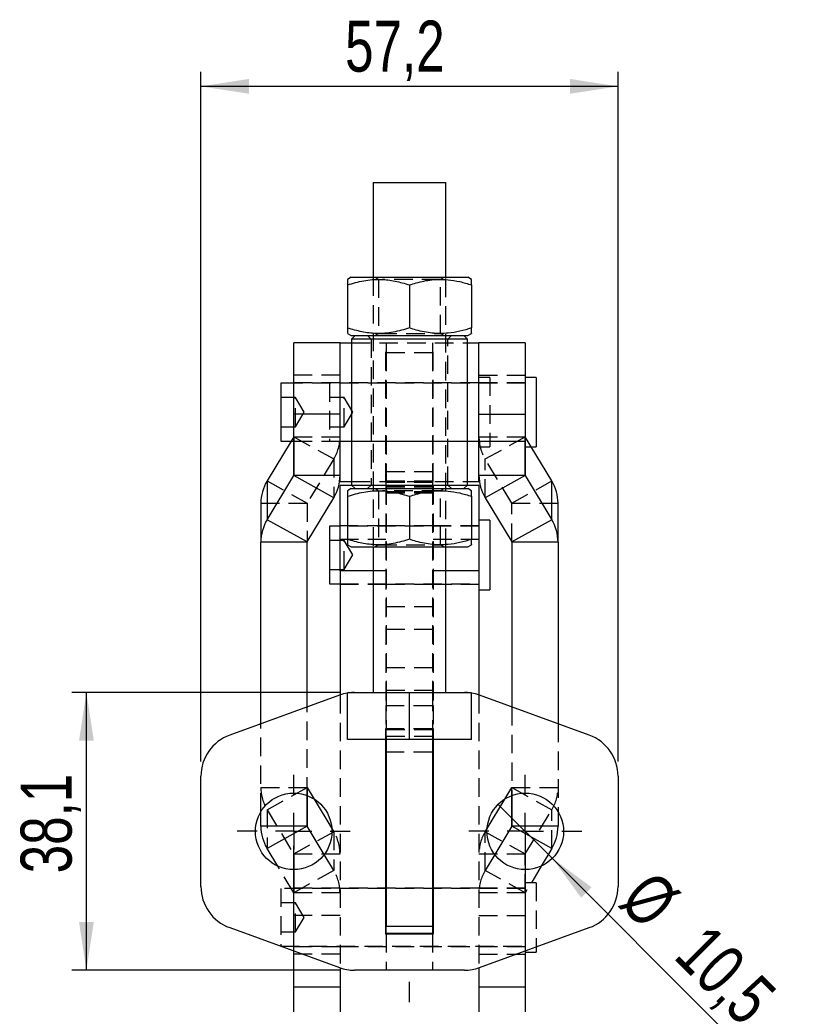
# Model space of a CAD drawing. Extents: x 67 to 774, y 27 to 578.
# Tile 42 of 43: x 407 to 514, y 443 to 578. Entities that reach past the tile are written whole.
import ezdxf

# ---------------------------------------------------------------- set-up
doc = ezdxf.new("R2010")
doc.units = 0
doc.header["$LTSCALE"] = 2
doc.linetypes.add('CENTERX2', pattern=[20.32, 12.7, -2.54, 2.54, -2.54])
doc.linetypes.add('HIDDEN', pattern=[1.905, 1.27, -0.635])
doc.layers.get('0').update_dxf_attribs({"linetype": 'CONTINUOUS'})
doc.layers.add('FORMATO', color=179, linetype='CONTINUOUS')
doc.styles.add('SLDTEXTSTYLE0', font='TXT', dxfattribs={"width": 0.75})
doc.dimstyles.new('SLDDIMSTYLE2', dxfattribs={"dimtxt": 7, "dimasz": 6.604, "dimexe": 0, "dimexo": 0.0625, "dimgap": 1.75, "dimtad": 1, "dimdec": 3, "dimrnd": 1e-09, "dimzin": 12, "dimtxsty": 'SLDTEXTSTYLE0', "dimsah": 1, "dimcen": 0.09, "dimazin": 3, "dimtfac": 1, "dimtdec": 3, "dimtofl": 0, "dimtmove": 0, "dimatfit": 3, "dimtolj": 1, "dimtzin": 12})
doc.dimstyles.new('SLDDIMSTYLE4', dxfattribs={"dimtxt": 7, "dimasz": 6.604, "dimexe": 0, "dimexo": 0.0625, "dimgap": 1.75, "dimtad": 1, "dimdec": 3, "dimrnd": 1e-09, "dimzin": 12, "dimtxsty": 'SLDTEXTSTYLE0', "dimblk1": 'NONE', "dimsah": 1, "dimcen": 0, "dimazin": 3, "dimtfac": 1, "dimtdec": 3, "dimtmove": 0, "dimatfit": 3, "dimtolj": 1, "dimtzin": 12})
doc.dimstyles.new('SLDDIMSTYLE5', dxfattribs={"dimtxt": 7, "dimasz": 6.604, "dimexe": 0, "dimexo": 0.0625, "dimgap": 1.75, "dimtad": 1, "dimdec": 3, "dimrnd": 1e-09, "dimzin": 12, "dimtxsty": 'SLDTEXTSTYLE0', "dimsah": 1, "dimcen": 0.09, "dimazin": 3, "dimtfac": 1, "dimtdec": 3, "dimtmove": 0, "dimatfit": 3, "dimtolj": 1, "dimtzin": 12})

# ---------------------------------------------------------------- blocks, each defined once
blk = doc.blocks.new('_D_5')
at = {"layer": 'FORMATO'}
for q in [(472.45, 470.66), (507.71, 435.4)]:
    blk.add_line((479.88, 463.24), q, dxfattribs=at)
blk.add_solid([(479.88, 463.24), (483.83, 457.85), (485.26, 459.29)], dxfattribs=at)
at = {"layer": 'FORMATO', "char_height": 7, "attachment_point": 1, "rotation": 315, "style": 'SLDTEXTSTYLE0'}
for s, insert in [('%%c', (493.76, 461.98)), ('10,5', (501.31, 454.59))]:
    blk.add_mtext(s, dxfattribs=dict(at, insert=insert))
blk = doc.blocks.new('_NONE')
blk = doc.blocks.new('_D_6')
at = {"layer": 'FORMATO'}
for p, q in [((431.69, 476.52), (431.69, 571.17)), ((488.89, 476.52), (488.89, 571.17)), ((488.89, 569.17), (431.69, 569.17))]:
    blk.add_line(p, q, dxfattribs=at)
for points in [[(431.69, 569.17), (438.29, 568.16), (438.29, 570.19)], [(488.89, 569.17), (482.29, 570.19), (482.29, 568.16)]]:
    blk.add_solid(points, dxfattribs=at)
at = {"layer": 'FORMATO', "insert": (451.46, 578.19), "char_height": 7, "attachment_point": 1, "style": 'SLDTEXTSTYLE0'}
blk.add_mtext('57,2', dxfattribs=at)
blk = doc.blocks.new('_D_7')
at = {"layer": 'FORMATO'}
for p, q in [((450.75, 486), (413.99, 486)), ((415.99, 447.9), (415.99, 486)), ((450.75, 447.9), (413.99, 447.9))]:
    blk.add_line(p, q, dxfattribs=at)
for points in [[(415.99, 486), (414.98, 479.4), (417.01, 479.4)], [(415.99, 447.9), (417.01, 454.51), (414.98, 454.51)]]:
    blk.add_solid(points, dxfattribs=at)
at = {"layer": 'FORMATO', "insert": (406.97, 461.2), "char_height": 7, "attachment_point": 1, "rotation": 90, "style": 'SLDTEXTSTYLE0'}
blk.add_mtext('38,1', dxfattribs=at)
blk = doc.blocks.new('_D_8')
at = {"layer": 'FORMATO'}
for p, q in [((444.41, 464.95), (444.41, 402.84)), ((476.16, 464.95), (476.16, 402.84)), ((444.41, 404.84), (431.71, 404.84)), ((476.16, 404.84), (444.41, 404.84)), ((476.16, 404.84), (509.57, 404.84))]:
    blk.add_line(p, q, dxfattribs=at)
for points in [[(444.41, 404.84), (437.81, 405.85), (437.81, 403.82)], [(476.16, 404.84), (482.77, 403.82), (482.77, 405.85)]]:
    blk.add_solid(points, dxfattribs=at)
at = {"layer": 'FORMATO', "insert": (486.3, 413.86), "char_height": 7, "attachment_point": 1, "style": 'SLDTEXTSTYLE0'}
blk.add_mtext('31,75', dxfattribs=at)
blk = doc.blocks.new('SW_CENTERMARKSYMBOL_4')
at = {"layer": 'FORMATO', "color": 0}
for p, q in [((0, 5), (0, 7.75)), ((0, 0), (0, 2.5)), ((-5, 0), (-7.75, 0)), ((0, 0), (-2.5, 0)), ((0, 0), (0, -2.5)), ((0, 0), (2.5, 0)), ((5, 0), (7.75, 0)), ((0, -5), (0, -7.75))]:
    blk.add_line(p, q, dxfattribs=at)
blk = doc.blocks.new('SW_CENTERMARKSYMBOL_5')
at = {"layer": 'FORMATO', "color": 0}
for p, q in [((0, 5), (0, 7.75)), ((0, 0), (0, 2.5)), ((-5, 0), (-7.75, 0)), ((0, 0), (-2.5, 0)), ((0, 0), (0, -2.5)), ((0, 0), (2.5, 0)), ((5, 0), (7.75, 0)), ((0, -5), (0, -7.75))]:
    blk.add_line(p, q, dxfattribs=at)

msp = doc.modelspace()

# ---------------------------------------------------------------- linework, layer by layer
at = {"color": 7, "linetype": 'CONTINUOUS'}
for p, q in [((455.289072, 555.976983), (455.289072, 542.976983)), ((455.289072, 555.976983), (457.789072, 555.976983)), ((457.789072, 555.976983), (465.289072, 555.976983)), ((465.289072, 542.976983), (465.289072, 555.976983)), ((452.289072, 542.976983), (451.777309, 542.681515)), ((451.789072, 541.929118), (451.789072, 536.024847)), ((452.289072, 542.976983), (453.360869, 542.976983)), ((453.360869, 542.976983), (468.289073, 542.976983)), ((460.289072, 541.929118), (460.289072, 536.024847)), ((468.800835, 542.681515), (468.289073, 542.976983)), ((468.789073, 541.929118), (468.789073, 536.024847)), ((451.777309, 535.272449), (452.289072, 534.976983)), ((452.289072, 534.976983), (453.360869, 534.976983)), ((452.851572, 534.976983), (452.351572, 534.476982)), ((453.360869, 534.976983), (468.289073, 534.976983)), ((468.226572, 534.476982), (467.726572, 534.976983)), ((468.289073, 534.976983), (468.800835, 535.272449)), ((450.764072, 533.996104), (444.414072, 533.996104)), ((444.414072, 524.216879), (444.414072, 533.996104)), ((450.764072, 514.951983), (450.764072, 534.001983)), ((450.764072, 534.001983), (452.351572, 534.001983)), ((452.351572, 534.476982), (452.351572, 514.476983)), ((468.226572, 534.476982), (452.351572, 534.476982)), ((468.226572, 514.476983), (468.226572, 534.476982)), ((468.226572, 534.001983), (469.814072, 534.001983)), ((469.814072, 514.951983), (469.814072, 534.001983)), ((476.164073, 533.996104), (469.814072, 533.996104)), ((476.164073, 533.996104), (476.164073, 524.216879)), ((444.414072, 528.445733), (442.664072, 528.445733)), ((442.664072, 528.445733), (442.664072, 520.508233)), ((477.664072, 529.239483), (476.164073, 529.239483)), ((477.664072, 529.239483), (477.664072, 519.714483)), ((450.764072, 524.216879), (444.414072, 524.216879)), ((444.414072, 515.77775), (444.414072, 524.216879)), ((469.814072, 524.216879), (476.164073, 524.216879)), ((476.164073, 524.216879), (476.164073, 515.77775)), ((444.060439, 520.508233), (440.76615, 515.029476)), ((442.664072, 520.508233), (444.414072, 520.508233)), ((476.164073, 519.714483), (477.664072, 519.714483)), ((479.811994, 515.029476), (476.994974, 519.714483)), ((440.76615, 509.708289), (444.412732, 515.772949)), ((440.76615, 515.029476), (440.76615, 509.708289)), ((449.911994, 512.724327), (444.412732, 515.772949)), ((450.764072, 515.77775), (444.414072, 515.77775)), ((450.764072, 514.951983), (452.351572, 514.951983)), ((468.226572, 514.951983), (469.814072, 514.951983)), ((476.164073, 515.77775), (469.814072, 515.77775)), ((476.165412, 515.772949), (470.66615, 512.724327)), ((476.165412, 515.772949), (479.811994, 509.708289)), ((479.811994, 509.708289), (479.811994, 515.029476)), ((452.430006, 514.398549), (450.764072, 514.398549)), ((450.764072, 502.690638), (450.764072, 514.398549)), ((452.289072, 513.976983), (451.777309, 513.681516)), ((452.289072, 513.976983), (453.360869, 513.976983)), ((452.351572, 514.476983), (452.851572, 513.976983)), ((452.351572, 514.476983), (468.226572, 514.476983)), ((453.360869, 513.976983), (468.289073, 513.976983)), ((467.726572, 513.976983), (468.226572, 514.476983)), ((469.814072, 514.398549), (468.148138, 514.398549)), ((468.800835, 513.681516), (468.289073, 513.976983)), ((469.814072, 514.398549), (469.814072, 502.690638)), ((446.265411, 506.659666), (449.911994, 512.724327)), ((451.789072, 512.929118), (451.789072, 507.024847)), ((460.289072, 512.929118), (460.289072, 507.024847)), ((468.789073, 512.929118), (468.789073, 507.024847)), ((470.66615, 512.724327), (474.312733, 506.659666)), ((439.914072, 511.976053), (439.914072, 506.654866)), ((480.664072, 506.654866), (480.664072, 511.976053)), ((446.265411, 506.659666), (440.76615, 509.708289)), ((471.314073, 509.636049), (469.814072, 509.636049)), ((471.314073, 509.636049), (471.314073, 500.111049)), ((479.811994, 509.708289), (474.312733, 506.659666)), ((450.764072, 508.842299), (449.314072, 508.842299)), ((449.314072, 508.842299), (449.314072, 500.904799)), ((446.264072, 506.654866), (439.914072, 506.654866)), ((439.914072, 481.716234), (439.914072, 506.654866)), ((446.264072, 484.027445), (446.264072, 506.654866)), ((480.664072, 506.654866), (474.314072, 506.654866)), ((474.314072, 506.654866), (474.314072, 484.027445)), ((480.664072, 506.654866), (480.664072, 481.716234)), ((451.777309, 506.27245), (452.289072, 505.976982)), ((452.289072, 505.976982), (453.360869, 505.976982)), ((453.360869, 505.976982), (468.289073, 505.976982)), ((455.289072, 505.976982), (455.289072, 485.976983)), ((465.289072, 485.976983), (465.289072, 505.976982)), ((468.289073, 505.976982), (468.800835, 506.27245)), ((450.764072, 502.690638), (450.764072, 485.664833)), ((469.814072, 502.690638), (469.814072, 485.664833)), ((449.314072, 500.904799), (450.764072, 500.904799)), ((469.814072, 500.111049), (471.314073, 500.111049)), ((450.694913, 485.640138), (435.636951, 480.159488)), ((451.789072, 479.576983), (451.789072, 485.976983)), ((460.289072, 485.976983), (451.789072, 485.976983)), ((452.747034, 486.001983), (455.289072, 486.001983)), ((460.289072, 479.576983), (460.289072, 485.976983)), ((468.789073, 485.976983), (460.289072, 485.976983)), ((465.289072, 486.001983), (467.831111, 486.001983)), ((468.789073, 479.576983), (468.789073, 485.976983)), ((484.941194, 480.159488), (469.883231, 485.640138)), ((460.289072, 479.576983), (451.789072, 479.576983)), ((457.039072, 452.851981), (457.039072, 479.576983)), ((457.114072, 479.576983), (457.114072, 453.951985)), ((468.789073, 479.576983), (460.289072, 479.576983)), ((463.464072, 479.576983), (463.464072, 453.951985)), ((463.539072, 479.576983), (463.539072, 452.851981)), ((431.689072, 459.382631), (431.689072, 474.521332)), ((488.889072, 474.521332), (488.889072, 459.382631)), ((446.264072, 467.651766), (446.264072, 471.865229)), ((474.314072, 471.865229), (474.314072, 467.651766)), ((447.211598, 471.394543), (449.64974, 467.33965)), ((470.928404, 467.33965), (473.366546, 471.394543)), ((439.914072, 467.651766), (439.914072, 469.656147)), ((480.664072, 469.656147), (480.664072, 467.651766)), ((446.264072, 467.651766), (439.914072, 467.651766)), ((446.265411, 467.646968), (440.76615, 464.598343)), ((448.593623, 463.774901), (446.265411, 467.646968)), ((474.312733, 467.646968), (471.984521, 463.774901)), ((479.811994, 464.598343), (474.312733, 467.646968)), ((480.664072, 467.651766), (474.314072, 467.651766)), ((442.218335, 462.183207), (440.76615, 464.598343)), ((479.811994, 464.598343), (478.359809, 462.183207)), ((457.114072, 453.951985), (463.464072, 453.951985)), ((457.114072, 452.951983), (457.114072, 453.951985)), ((463.464072, 453.951985), (463.464072, 452.951983)), ((435.636951, 453.744479), (450.694913, 448.263824)), ((463.539072, 452.851981), (457.039072, 452.851981)), ((463.464072, 452.951983), (457.114072, 452.951983)), ((457.114072, 452.951983), (457.114072, 452.851981)), ((463.464072, 452.951983), (463.464072, 452.851981)), ((469.883231, 448.263824), (484.941194, 453.744479)), ((442.664072, 451.186813), (442.664072, 451.18209)), ((442.664072, 451.18209), (442.677058, 451.18209)), ((444.414072, 450.089753), (444.414072, 450.549863)), ((445.67822, 450.089753), (444.414072, 450.089753)), ((444.414072, 445.631713), (444.414072, 450.089753)), ((474.899924, 450.089753), (476.164073, 450.089753)), ((476.164073, 450.549863), (476.164073, 450.089753)), ((476.164073, 450.388335), (477.664072, 450.388335)), ((476.164073, 450.089753), (476.164073, 445.631713)), ((477.664072, 451.095819), (477.664072, 450.388335)), ((450.764072, 448.239133), (450.764072, 433.634631)), ((467.831111, 447.901979), (452.747034, 447.901979)), ((469.814072, 448.239133), (469.814072, 433.636442)), ((444.414072, 445.631713), (450.764072, 445.631713)), ((469.814072, 445.631713), (476.164073, 445.631713))]:
    msp.add_line(p, q, dxfattribs=at)
at = {"color": 7, "linetype": 'HIDDEN'}
for p, q in [((455.289072, 542.976983), (455.289072, 505.976982)), ((455.615811, 542.976983), (456.039072, 542.680612)), ((456.039072, 542.680612), (456.262258, 542.680612)), ((456.039072, 542.680612), (456.039072, 535.273354)), ((456.319876, 542.680612), (456.608464, 542.680612)), ((464.539072, 542.680612), (456.608464, 542.680612)), ((464.539072, 542.680612), (464.962334, 542.976983)), ((464.539072, 535.273354), (464.539072, 542.680612)), ((465.289072, 505.976982), (465.289072, 542.976983)), ((454.539072, 534.976983), (455.039072, 534.476982)), ((456.039072, 535.273354), (455.615811, 534.976983)), ((456.039072, 535.273354), (464.539072, 535.273354)), ((464.962334, 534.976983), (464.539072, 535.273354)), ((465.539072, 534.476982), (466.039072, 534.976983)), ((452.351572, 534.001983), (468.226572, 534.001983)), ((455.039072, 534.476982), (455.039072, 514.476983)), ((457.039072, 514.951983), (457.039072, 534.001983)), ((457.114072, 534.001983), (457.114072, 532.636678)), ((463.464072, 534.001983), (463.464072, 532.636678)), ((463.539072, 514.951983), (463.539072, 534.001983)), ((465.539072, 514.476983), (465.539072, 534.476982)), ((457.114072, 532.636678), (463.464072, 532.636678)), ((457.114072, 532.636678), (457.114072, 514.996918)), ((463.464072, 532.636678), (463.464072, 514.996918)), ((450.764072, 529.538066), (444.414072, 529.538066)), ((450.764072, 528.476983), (444.414072, 528.476983)), ((476.164073, 528.445733), (444.414072, 528.445733)), ((449.314072, 528.445733), (449.314072, 520.508233)), ((469.814072, 528.476983), (450.764072, 528.476983)), ((469.814072, 529.538066), (476.164073, 529.538066)), ((471.314073, 529.239483), (469.814072, 529.239483)), ((476.164073, 528.476983), (469.814072, 528.476983)), ((471.314073, 529.239483), (471.314073, 519.714483)), ((444.664072, 526.476983), (442.664072, 526.476983)), ((444.664072, 522.476983), (444.664072, 526.476983)), ((445.865793, 524.476983), (444.664072, 526.476983)), ((451.314072, 526.476983), (449.314072, 526.476983)), ((451.314072, 522.476983), (451.314072, 526.476983)), ((452.515793, 524.476983), (451.314072, 526.476983)), ((444.664072, 522.476983), (445.865793, 524.476983)), ((451.314072, 522.476983), (452.515793, 524.476983)), ((442.664072, 522.476983), (444.664072, 522.476983)), ((449.314072, 522.476983), (451.314072, 522.476983)), ((444.412732, 521.094136), (444.060439, 520.508233)), ((444.412732, 521.094136), (449.911994, 518.045513)), ((444.412732, 521.094136), (444.412732, 520.508233)), ((444.414072, 521.098936), (450.764072, 521.098936)), ((444.414072, 520.508233), (476.164073, 520.508233)), ((444.414072, 520.476982), (450.764072, 520.476982)), ((450.764072, 520.476982), (469.814072, 520.476982)), ((469.814072, 521.098936), (476.164073, 521.098936)), ((469.814072, 520.476982), (476.164073, 520.476982)), ((470.66615, 518.045513), (476.165412, 521.094136)), ((476.994974, 519.714483), (476.165412, 521.094136)), ((476.165412, 519.714483), (476.165412, 521.094136)), ((469.814072, 519.714483), (471.314073, 519.714483)), ((449.911994, 518.045513), (446.265411, 511.980854)), ((449.911994, 518.045513), (449.911994, 512.724327)), ((470.66615, 512.724327), (470.66615, 518.045513)), ((474.312733, 511.980854), (470.66615, 518.045513)), ((457.114072, 516.317287), (463.464072, 516.317287)), ((440.76615, 515.029476), (446.265411, 511.980854)), ((452.351572, 514.951983), (468.226572, 514.951983)), ((457.114072, 514.280222), (457.114072, 514.996918)), ((463.464072, 514.996918), (457.114072, 514.996918)), ((457.114072, 514.849583), (463.464072, 514.849583)), ((463.464072, 514.996918), (463.464072, 514.280222)), ((474.312733, 511.980854), (479.811994, 515.029476)), ((457.039072, 514.398549), (452.430006, 514.398549)), ((455.039072, 514.476983), (454.539072, 513.976983)), ((455.615811, 513.976983), (456.039072, 513.680612)), ((456.039072, 513.680612), (456.262258, 513.680612)), ((456.039072, 513.680612), (456.039072, 506.273353)), ((456.319876, 513.680612), (456.608464, 513.680612)), ((464.539072, 513.680612), (456.608464, 513.680612)), ((457.039072, 514.398549), (457.039072, 502.690638)), ((463.464072, 514.280222), (457.114072, 514.280222)), ((457.114072, 514.280222), (457.114072, 486.001983)), ((457.114072, 514.101666), (463.464072, 514.101666)), ((463.464072, 513.532307), (457.114072, 513.532307)), ((457.114072, 513.384972), (463.464072, 513.384972)), ((463.464072, 514.280222), (463.464072, 486.001983)), ((463.539072, 514.398549), (463.539072, 502.690638)), ((468.148138, 514.398549), (463.539072, 514.398549)), ((464.539072, 513.680612), (464.962334, 513.976983)), ((464.539072, 506.273353), (464.539072, 513.680612)), ((466.039072, 513.976983), (465.539072, 514.476983)), ((439.914072, 511.976053), (446.264072, 511.976053)), ((446.264072, 511.976053), (446.264072, 506.654866)), ((446.265411, 511.980854), (446.265411, 506.659666)), ((474.312733, 506.659666), (474.312733, 511.980854)), ((474.314072, 506.654866), (474.314072, 511.976053)), ((474.314072, 511.976053), (480.664072, 511.976053)), ((457.039072, 508.873549), (450.764072, 508.873549)), ((469.814072, 508.842299), (450.764072, 508.842299)), ((463.464072, 508.873549), (457.114072, 508.873549)), ((469.814072, 508.873549), (463.539072, 508.873549)), ((451.314072, 506.873548), (449.314072, 506.873548)), ((450.764072, 507.05646), (457.039072, 507.05646)), ((451.314072, 502.873549), (451.314072, 506.873548)), ((452.515793, 504.87355), (451.314072, 506.873548)), ((463.539072, 507.05646), (469.814072, 507.05646)), ((456.039072, 506.273353), (455.615811, 505.976982)), ((456.039072, 506.273353), (464.539072, 506.273353)), ((464.962334, 505.976982), (464.539072, 506.273353)), ((451.314072, 502.873549), (452.515793, 504.87355)), ((449.314072, 502.873549), (451.314072, 502.873549)), ((457.039072, 502.690638), (455.289072, 502.690638)), ((457.039072, 502.690638), (457.039072, 484.220661)), ((463.539072, 502.690638), (463.539072, 484.220661)), ((465.289072, 502.690638), (463.539072, 502.690638)), ((450.764072, 500.904799), (469.814072, 500.904799)), ((450.764072, 500.873549), (457.039072, 500.873549)), ((457.114072, 500.873549), (463.464072, 500.873549)), ((463.539072, 500.873549), (469.814072, 500.873549)), ((463.464072, 497.782275), (457.114072, 497.782275)), ((457.114072, 494.703814), (463.464072, 494.703814)), ((463.464072, 489.398312), (457.114072, 489.398312)), ((450.764072, 485.664833), (450.764072, 448.239133)), ((455.289072, 486.001983), (465.289072, 486.001983)), ((457.114072, 486.319851), (463.464072, 486.319851)), ((457.114072, 486.001983), (457.114072, 480.951984)), ((463.464072, 486.001983), (463.464072, 480.951984)), ((469.814072, 485.664833), (469.814072, 448.239133)), ((446.264072, 471.865229), (446.264072, 484.027445)), ((457.039072, 484.220661), (463.539072, 484.220661)), ((457.039072, 484.220661), (457.039072, 481.051981)), ((463.539072, 484.220661), (463.539072, 481.051981)), ((474.314072, 484.027445), (474.314072, 471.865229)), ((439.914072, 469.656147), (439.914072, 481.716234)), ((457.039072, 479.576983), (457.039072, 481.051981)), ((457.039072, 481.051981), (463.539072, 481.051981)), ((457.114072, 480.951984), (463.464072, 480.951984)), ((457.114072, 479.951981), (457.114072, 480.951984)), ((463.464072, 480.951984), (463.464072, 479.951981)), ((463.539072, 481.051981), (463.539072, 479.576983)), ((480.664072, 481.716234), (480.664072, 469.656147)), ((463.464072, 479.951981), (457.114072, 479.951981)), ((457.114072, 479.951981), (457.114072, 479.576983)), ((463.464072, 479.951981), (463.464072, 479.576983)), ((457.039072, 477.88069), (463.539072, 477.88069)), ((439.914072, 472.972956), (446.264072, 472.972956)), ((440.76615, 469.919533), (446.265411, 472.968154)), ((446.265411, 472.968154), (447.211598, 471.394543)), ((446.265411, 472.968154), (446.265411, 471.864726)), ((473.366546, 471.394543), (474.312733, 472.968154)), ((474.312733, 472.968154), (479.811994, 469.919533)), ((474.312733, 471.864726), (474.312733, 472.968154)), ((474.314072, 472.972956), (480.664072, 472.972956)), ((440.76615, 469.919533), (440.76615, 464.598343)), ((440.76615, 469.919533), (444.412732, 463.854872)), ((476.165412, 463.854872), (479.811994, 469.919533)), ((479.811994, 464.598343), (479.811994, 469.919533)), ((444.412732, 463.854872), (449.911994, 466.903493)), ((449.64974, 467.33965), (449.911994, 466.903493)), ((449.911994, 466.903493), (449.911994, 461.582303)), ((470.66615, 466.903493), (470.928404, 467.33965)), ((470.66615, 461.582303), (470.66615, 466.903493)), ((470.66615, 466.903493), (476.165412, 463.854872)), ((444.412732, 463.854872), (444.412732, 458.533682)), ((444.414072, 463.85007), (444.414072, 458.528884)), ((444.414072, 463.85007), (450.764072, 463.85007)), ((449.911994, 461.582303), (448.593623, 463.774901)), ((469.814072, 463.85007), (476.164073, 463.85007)), ((471.984521, 463.774901), (470.66615, 461.582303)), ((476.164073, 458.528884), (476.164073, 463.85007)), ((476.165412, 458.533682), (476.165412, 463.854872)), ((444.412732, 458.533682), (442.218335, 462.183207)), ((478.359809, 462.183207), (476.165412, 458.533682)), ((449.911994, 461.582303), (444.412732, 458.533682)), ((476.165412, 458.533682), (470.66615, 461.582303)), ((477.664072, 459.913336), (476.164073, 459.913336)), ((477.664072, 459.913336), (477.664072, 451.095819)), ((442.664072, 459.119588), (442.664072, 451.186813)), ((476.164073, 459.119588), (442.664072, 459.119588)), ((450.764072, 459.150836), (444.414072, 459.150836)), ((450.764072, 458.528884), (444.414072, 458.528884)), ((444.414072, 450.549863), (444.414072, 458.528884)), ((469.814072, 459.150836), (450.764072, 459.150836)), ((476.164073, 459.150836), (469.814072, 459.150836)), ((476.164073, 458.528884), (469.814072, 458.528884)), ((476.164073, 458.528884), (476.164073, 450.549863)), ((444.664072, 457.150839), (442.664072, 457.150839)), ((444.664072, 453.150839), (444.664072, 457.150839)), ((445.865793, 455.150835), (444.664072, 457.150839)), ((450.764072, 455.410942), (444.414072, 455.410942)), ((469.814072, 455.410942), (476.164073, 455.410942)), ((444.664072, 453.150839), (445.865793, 455.150835)), ((442.664072, 453.150839), (444.664072, 453.150839)), ((457.114072, 452.851981), (457.114072, 447.901979)), ((463.464072, 452.851981), (463.464072, 447.901979)), ((442.677058, 451.18209), (476.164073, 451.18209)), ((444.414072, 451.150835), (450.764072, 451.150835)), ((450.764072, 450.089753), (445.67822, 450.089753)), ((450.764072, 451.150835), (469.814072, 451.150835)), ((469.814072, 451.150835), (476.164073, 451.150835)), ((469.814072, 450.089753), (474.899924, 450.089753))]:
    msp.add_line(p, q, dxfattribs=at)
at = {"color": 8, "linetype": 'CONTINUOUS'}
for p, q in [((444.412732, 520.508233), (444.412732, 515.772949)), ((476.165412, 515.772949), (476.165412, 519.714483)), ((455.289072, 502.690638), (450.764072, 502.690638)), ((469.814072, 502.690638), (465.289072, 502.690638)), ((446.265411, 471.864726), (446.265411, 467.646968)), ((474.312733, 467.646968), (474.312733, 471.864726))]:
    msp.add_line(p, q, dxfattribs=at)
at = {"color": 7, "linetype": 'HIDDEN', "flags": 128}
for points in [[(452.199883, 485.976983), (451.963877, 485.950653), (451.789072, 485.925015)], [(468.789073, 485.925015), (468.614267, 485.950653), (468.378262, 485.976983)]]:
    msp.add_lwpolyline(points, dxfattribs=at)
at = {"color": 7, "linetype": 'CONTINUOUS'}
for centre in [(444.414072, 466.951983), (476.164072, 466.951983)]:
    msp.add_circle(centre, 5.25, dxfattribs=at)
at = {"color": 7, "linetype": 'HIDDEN'}
for centre, radius, start, end in [((444.404764, 521.098946), 0.009307, 328.88259079, 359.94425748), ((444.841941, 521.105946), 5.922135, 328.88358464, 359.93218102), ((475.736203, 521.105946), 5.922135, 180.06781898, 211.11641536), ((476.17338, 521.098946), 0.009307, 180.05574252, 211.11740921), ((446.273394, 511.97604), 0.009322, 148.90724285, 179.91960542), ((474.30475, 511.97604), 0.009322, 0.08039458, 31.09275715), ((445.836201, 472.979965), 5.922133, 180.06781477, 211.11641957), ((446.273385, 472.972965), 0.009312, 180.05852682, 211.10887274), ((474.30476, 472.972965), 0.009312, 328.89112726, 359.94147318), ((474.741943, 472.979965), 5.922133, 328.88358043, 359.93218523), ((444.841954, 463.843063), 5.922123, 0.0677857, 31.11644864), ((475.736191, 463.843063), 5.922123, 148.88355136, 179.9322143), ((444.404769, 463.850063), 0.009302, 0.04140092, 31.12599863), ((476.173375, 463.850063), 0.009302, 148.87400137, 179.95859908), ((444.841953, 458.521874), 5.922123, 0.06782196, 31.11644857), ((475.736191, 458.521874), 5.922123, 148.88355143, 179.93217804), ((444.404787, 458.528878), 0.009285, 0.03433288, 31.1560878), ((476.173358, 458.528878), 0.009285, 148.8439122, 179.96566712)]:
    msp.add_arc(centre, radius, start, end, dxfattribs=at)
at = {"color": 7, "linetype": 'CONTINUOUS'}
for centre, radius, start, end in [((445.836216, 511.96904), 5.922148, 148.88361954, 179.93214612), ((444.404768, 515.777758), 0.009304, 328.8763832, 359.95046507), ((444.841945, 515.784759), 5.922131, 328.88357484, 359.93219083), ((475.7362, 515.784759), 5.922131, 180.06780917, 211.11642516), ((476.173376, 515.777758), 0.009304, 180.04953493, 211.1236168), ((474.741929, 511.96904), 5.922148, 0.06785388, 31.11638046), ((445.836217, 506.647852), 5.92215, 148.88362352, 179.93214215), ((474.741927, 506.647852), 5.92215, 0.06785785, 31.11637648), ((446.27338, 506.654856), 0.009308, 148.88362166, 179.93747237), ((474.304764, 506.654856), 0.009308, 0.06252763, 31.11637834), ((452.747034, 480.001983), 6, 99.18718019, 110), ((452.747034, 480.001983), 6, 90, 95.23218295), ((467.83111, 480.001983), 6, 84.76781705, 90), ((467.83111, 480.001983), 6, 70, 80.81281981), ((437.689072, 474.521333), 6, 110, 180), ((482.889072, 474.521333), 6, 0, 70), ((445.836233, 467.658784), 5.922166, 180.06790094, 211.1163334), ((446.273376, 467.651777), 0.009304, 180.06654676, 211.12387392), ((474.304768, 467.651777), 0.009304, 328.87612608, 359.93345324), ((474.741911, 467.658784), 5.922166, 328.8836666, 359.93209906), ((437.689072, 459.382633), 6, 180, 250), ((482.889072, 459.382633), 6, 290, 0), ((452.747034, 453.901983), 6, 250, 270), ((467.83111, 453.901983), 6, 270, 290)]:
    msp.add_arc(centre, radius, start, end, dxfattribs=at)
for points, knots in [([(451.789072, 542.661142), (451.789072, 542.669958), (451.789072, 542.736823), (451.789072, 542.492507), (451.789072, 542.118059), (451.789072, 541.929118)], [0, 0, 0, 0, 0.0699752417, 0.5307256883, 1, 1, 1, 1]), ([(451.789072, 541.929118), (452.526813, 542.148396), (454.018293, 542.591706), (456.228113, 542.753881), (458.340552, 542.515839), (459.63561, 542.125883), (460.289072, 541.929118)], [0, 0, 0, 0, 0.2646047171, 0.5349477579, 0.765343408, 1, 1, 1, 1]), ([(460.289072, 541.929118), (460.597506, 542.026851), (461.603141, 542.345502), (463.367793, 542.696798), (465.383613, 542.709897), (467.202732, 542.415541), (468.25836, 542.091852), (468.789073, 541.929118)], [0, 0, 0, 0, 0.1112578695, 0.3627510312, 0.6203152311, 0.8091149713, 1, 1, 1, 1]), ([(468.789073, 541.929118), (468.789073, 542.157028), (468.789073, 542.587652), (468.789073, 542.63762), (468.789073, 542.661142)], [0, 0, 0, 0, 0.5292546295, 1, 1, 1, 1]), ([(460.289072, 536.024847), (459.551332, 535.805569), (458.059851, 535.362258), (455.850032, 535.200086), (453.737592, 535.438125), (452.442534, 535.828082), (451.789072, 536.024847)], [0, 0, 0, 0, 0.26460467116, 0.53494771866, 0.76534337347, 1, 1, 1, 1]), ([(451.789072, 536.024847), (451.789072, 535.796937), (451.789072, 535.366312), (451.789072, 535.316345), (451.789072, 535.292824)], [0, 0, 0, 0, 0.5292546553, 1, 1, 1, 1]), ([(468.789073, 536.024847), (468.26374, 535.863634), (467.2082, 535.539712), (465.40746, 535.247092), (463.386647, 535.254867), (461.620947, 535.602821), (460.597502, 535.927116), (460.289072, 536.024847)], [0, 0, 0, 0, 0.1889642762, 0.3796824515, 0.630819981, 0.8887425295, 1, 1, 1, 1]), ([(468.789073, 535.292824), (468.789073, 535.284008), (468.789073, 535.217143), (468.789073, 535.461456), (468.789073, 535.835906), (468.789073, 536.024847)], [0, 0, 0, 0, 0.06997524, 0.5307256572, 1, 1, 1, 1]), ([(451.789072, 513.661142), (451.789072, 513.669958), (451.789072, 513.736822), (451.789072, 513.492509), (451.789072, 513.118059), (451.789072, 512.929118)], [0, 0, 0, 0, 0.06997524, 0.5307256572, 1, 1, 1, 1]), ([(451.789072, 512.929118), (452.526813, 513.148396), (454.018293, 513.591707), (456.228113, 513.75388), (458.340552, 513.51584), (459.63561, 513.125883), (460.289072, 512.929118)], [0, 0, 0, 0, 0.2646047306, 0.5349477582, 0.765343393, 1, 1, 1, 1]), ([(460.289072, 512.929118), (460.597506, 513.026851), (461.603141, 513.345504), (463.367793, 513.696797), (465.383613, 513.709896), (467.202732, 513.41554), (468.25836, 513.091851), (468.789073, 512.929118)], [0, 0, 0, 0, 0.1112578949, 0.3627510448, 0.6203152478, 0.8091149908, 1, 1, 1, 1]), ([(468.789073, 512.929118), (468.789073, 513.157028), (468.789073, 513.587653), (468.789073, 513.63762), (468.789073, 513.661142)], [0, 0, 0, 0, 0.5292546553, 1, 1, 1, 1]), ([(460.289072, 507.024847), (459.551332, 506.80557), (458.059851, 506.36226), (455.850032, 506.200085), (453.737592, 506.438127), (452.442534, 506.828083), (451.789072, 507.024847)], [0, 0, 0, 0, 0.2646046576, 0.5349477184, 0.7653433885, 1, 1, 1, 1]), ([(451.789072, 507.024847), (451.789072, 506.796937), (451.789072, 506.366313), (451.789072, 506.316346), (451.789072, 506.292824)], [0, 0, 0, 0, 0.5292546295, 1, 1, 1, 1]), ([(468.789073, 507.024847), (468.26374, 506.863634), (467.2082, 506.53971), (465.40746, 506.247091), (463.386647, 506.254866), (461.620947, 506.602822), (460.597502, 506.927117), (460.289072, 507.024847)], [0, 0, 0, 0, 0.1889642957, 0.3796824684, 0.6308199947, 0.8887425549, 1, 1, 1, 1]), ([(468.789073, 506.292824), (468.789073, 506.284008), (468.789073, 506.217143), (468.789073, 506.461458), (468.789073, 506.835907), (468.789073, 507.024847)], [0, 0, 0, 0, 0.0699752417, 0.5307256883, 1, 1, 1, 1])]:
    msp.add_open_spline(points, degree=3, knots=knots, dxfattribs=at)
at = {"layer": 'FORMATO', "linetype": 'CENTERX2'}
msp.add_line((460.289072, 362.244725), (460.289072, 446.304119), dxfattribs=at)

# ---------------------------------------------------------------- block references
at = {"layer": 'FORMATO'}
for name, p in [('SW_CENTERMARKSYMBOL_5', (444.41429, 466.976983)), ('SW_CENTERMARKSYMBOL_4', (476.163854, 466.976983))]:
    msp.add_blockref(name, p, dxfattribs=at)

# ---------------------------------------------------------------- dimensions: what is measured, and where the dimension line sits
for base, p1, p2, dimstyle, picture, middle in [((431.689072, 569.171489), (488.889072, 474.521333), (431.689072, 474.521333), 'SLDDIMSTYLE2', '_D_6', (460.509337, 569.171489)), ((444.414072, 404.838747), (476.164072, 466.951983), (444.414072, 466.951983), 'SLDDIMSTYLE5', '_D_8', (497.933732, 404.838747))]:
    dim = msp.add_linear_dim(base=base, p1=p1, p2=p2, dimstyle=dimstyle, dxfattribs=at)
    dim.commit()
    dim.dimension.update_dxf_attribs({"geometry": picture, "text_midpoint": middle, "dimtype": 160})
dim = msp.add_linear_dim(base=(415.994203, 486.001983), p1=(452.747034, 447.901983), p2=(452.747034, 486.001983), angle=90, dimstyle='SLDDIMSTYLE2', dxfattribs=at)
dim.commit()
dim.dimension.update_dxf_attribs({"geometry": '_D_7', "text_midpoint": (415.994203, 470.251655), "dimtype": 160})
dim = msp.add_diameter_dim_2p(p1=(472.451762, 470.664293), p2=(479.876383, 463.239672), dimstyle='SLDDIMSTYLE4', dxfattribs=at)
dim.commit()
dim.dimension.update_dxf_attribs({"geometry": '_D_5', "text_midpoint": (497.933752, 445.182343), "dimtype": 163})

doc.saveas('drawing.dxf')
